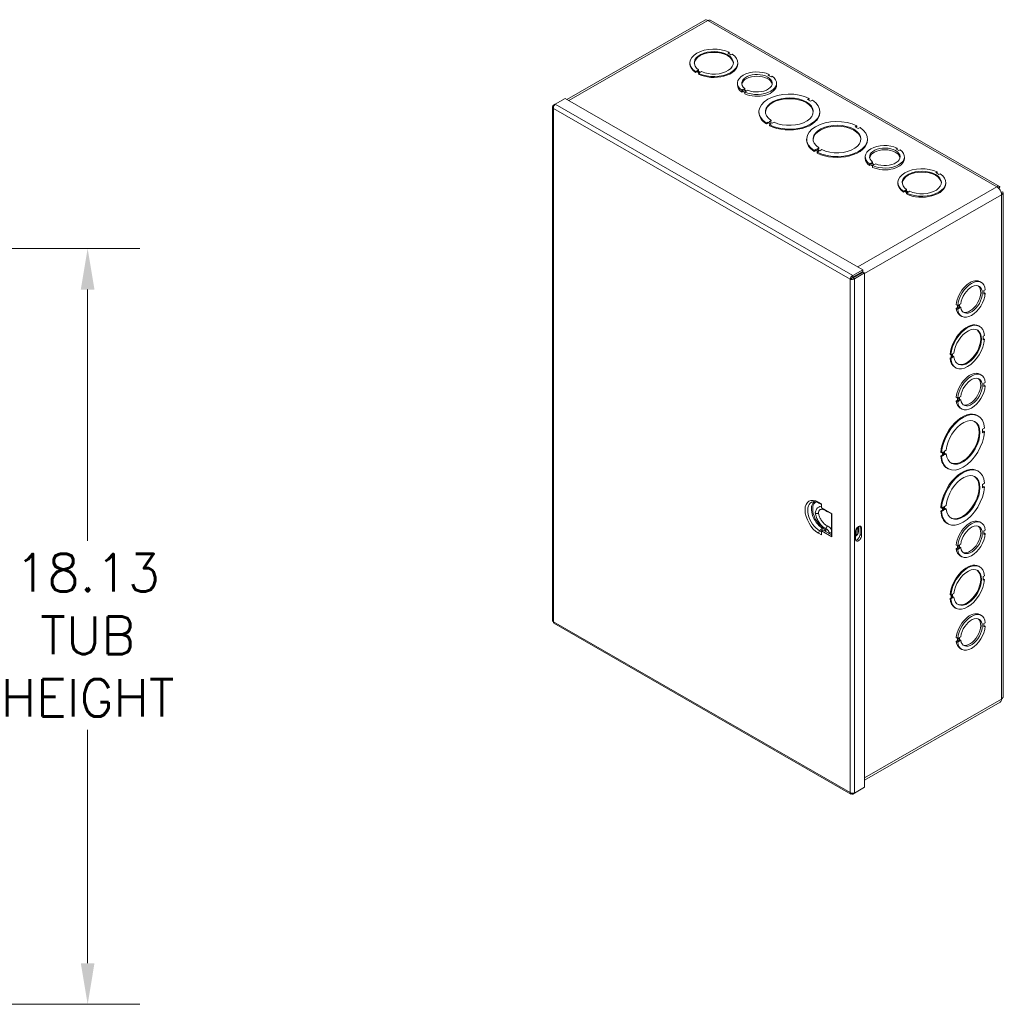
# Model space of a CAD drawing. Header units: inches. Extents: x 1 to 150, y 4 to 91.
# Tile 9 of 12: x 125 to 146, y 46 to 67. Entities that reach past the tile are written whole.
import ezdxf

# ---------------------------------------------------------------- set-up
doc = ezdxf.new("R2010")
doc.units = ezdxf.units.IN
doc.header["$LTSCALE"] = 9
doc.header["$MEASUREMENT"] = 0
for name, color, linetype, lineweight in [('Dimension (ANSI)', 7, 'Continuous', 5), ('Visible (ANSI)', 7, 'Continuous', 5), ('Visible Narrow (ANSI)', 7, 'Continuous', 5)]:
    doc.layers.add(name, color=color, linetype=linetype, lineweight=lineweight)
doc.styles.add('ROMANS', font='romans.shx')
doc.dimstyles.new('Default (ANSI)', dxfattribs={"dimscale": 9, "dimtxt": 0.09, "dimasz": 0.098425, "dimexe": 0.125, "dimexo": 0.0625, "dimgap": 0.031496, "dimtad": 0, "dimtih": 1, "dimtoh": 1, "dimrnd": 1e-08, "dimzin": 0, "dimdsep": 46, "dimtxsty": 'ROMANS', "dimcen": 0.09, "dimdle": 0.393701, "dimclrd": 256, "dimclre": 256, "dimclrt": 256, "dimadec": 0, "dimazin": 0, "dimtfac": 1.111111, "dimtofl": 0, "dimtmove": 0, "dimatfit": 3, "dimfxl": 1, "dimtolj": 1, "dimtzin": 0, "dimlwd": -1, "dimlwe": -1, "dimarcsym": 0})

# ---------------------------------------------------------------- blocks, each defined once
blk = doc.blocks.new('*D35')
at = {"layer": 'Defpoints', "color": 0, "transparency": 16777216}
for p in [(116.437, 62.34), (116.437, 46.027), (126.359, 46.027)]:
    blk.add_point(p, dxfattribs=at)
at = {"layer": 'Dimension (ANSI)', "transparency": 16777216}
for p, q in [((117, 62.34), (127.484, 62.34)), ((126.359, 61.454), (126.359, 56.03)), ((126.359, 46.913), (126.359, 51.953)), ((117, 46.027), (127.484, 46.027))]:
    blk.add_line(p, q, dxfattribs=at)
for points in [[(126.211, 61.454), (126.506, 61.454), (126.359, 62.34)], [(126.211, 46.913), (126.506, 46.913), (126.359, 46.027)]]:
    blk.add_solid(points, dxfattribs=at)
at = {"layer": 'Dimension (ANSI)', "transparency": 16777216, "insert": (126.359, 53.992), "char_height": 0.81, "attachment_point": 5, "style": 'ROMANS'}
blk.add_mtext('\\A1;18.13\\PTUB\\PHEIGHT', dxfattribs=at)

msp = doc.modelspace()

# ---------------------------------------------------------------- linework, layer by layer
at = {"layer": 'Visible (ANSI)'}
for p, q in [((139.6702, 67.2672), (136.6978, 65.5555)), ((146.027, 63.6793), (139.802, 67.264)), ((140.1968, 66.5753), (140.1703, 66.5601)), ((140.1703, 66.5601), (140.2366, 66.5219)), ((140.1968, 66.5563), (140.1868, 66.5506)), ((140.1968, 66.5753), (140.1968, 66.5563)), ((140.2366, 66.5219), (140.2631, 66.5372)), ((139.3512, 66.3281), (139.3512, 66.3471)), ((140.3825, 66.3281), (140.3825, 66.3471)), ((139.4971, 66.1724), (139.4706, 66.1571)), ((139.4706, 66.1571), (139.4706, 66.1381)), ((139.4971, 66.1534), (139.4706, 66.1381)), ((139.5634, 66.1342), (139.4971, 66.1724)), ((139.4971, 66.1724), (139.4971, 66.1534)), ((139.5469, 66.1247), (139.4971, 66.1534)), ((139.5107, 66.1802), (139.5373, 66.1955)), ((139.577, 66.142), (139.5107, 66.1802)), ((139.5373, 66.1765), (139.5272, 66.1707)), ((139.5369, 66.1189), (139.5634, 66.1342)), ((139.5369, 66.0999), (139.5369, 66.1189)), ((139.5373, 66.1955), (139.5373, 66.1765)), ((139.6036, 66.1573), (139.577, 66.142)), ((141.0609, 66.0963), (141.0344, 66.0811)), ((141.0609, 66.0658), (141.0609, 66.0963)), ((140.3757, 65.8685), (140.3757, 65.9065)), ((141.0344, 66.0811), (141.1007, 66.0429)), ((141.1007, 66.0429), (141.1272, 66.0582)), ((141.2195, 65.8685), (141.2195, 65.9065)), ((140.4945, 65.7702), (140.4679, 65.7549)), ((140.4679, 65.7169), (140.4679, 65.7549)), ((140.4945, 65.7322), (140.4679, 65.7169)), ((140.5609, 65.7319), (140.4945, 65.7702)), ((140.4945, 65.7322), (140.4945, 65.7702)), ((140.5343, 65.7092), (140.4945, 65.7322)), ((140.5082, 65.7781), (140.5348, 65.7934)), ((140.5747, 65.7399), (140.5082, 65.7781)), ((140.5343, 65.7167), (140.5609, 65.7319)), ((140.5343, 65.6787), (140.5343, 65.7167)), ((140.5348, 65.7629), (140.5348, 65.7934)), ((140.6012, 65.7552), (140.5747, 65.7399)), ((136.4451, 65.4514), (136.4072, 65.4296)), ((136.4459, 65.4521), (136.6617, 65.5763)), ((136.6617, 65.5763), (143.0807, 61.8798)), ((141.926, 65.5799), (141.8867, 65.5573)), ((141.8867, 65.5573), (141.953, 65.5191)), ((141.926, 65.5609), (141.9032, 65.5478)), ((141.926, 65.5799), (141.926, 65.5609)), ((141.953, 65.5191), (141.9923, 65.5417)), ((136.3867, 65.3949), (136.3867, 54.3067)), ((136.421, 65.4216), (136.4072, 65.4296)), ((140.84, 65.2753), (140.84, 65.2943)), ((142.1525, 65.2753), (142.1525, 65.2943)), ((141.0396, 65.0694), (141.0003, 65.0468)), ((141.0396, 65.0504), (141.0003, 65.0278)), ((141.0003, 65.0468), (141.0003, 65.0278)), ((141.1059, 65.0312), (141.0396, 65.0694)), ((141.0396, 65.0694), (141.0396, 65.0504)), ((141.0893, 65.0217), (141.0396, 65.0504)), ((141.0608, 65.0817), (141.1001, 65.1043)), ((141.1271, 65.0435), (141.0608, 65.0817)), ((141.0666, 65.0086), (141.1059, 65.0312)), ((141.1001, 65.0853), (141.0773, 65.0722)), ((141.1001, 65.1043), (141.1001, 65.0853)), ((141.1664, 65.0661), (141.1271, 65.0435)), ((141.0666, 64.9896), (141.0666, 65.0086)), ((142.9548, 64.9875), (142.9156, 64.9649)), ((142.9156, 64.9649), (142.9819, 64.9267)), ((142.9548, 64.9684), (142.9321, 64.9553)), ((142.9548, 64.9875), (142.9548, 64.9684)), ((142.9819, 64.9267), (143.0211, 64.9493)), ((141.8689, 64.6828), (141.8689, 64.7018)), ((143.1814, 64.6828), (143.1814, 64.7018)), ((142.0684, 64.4769), (142.0292, 64.4543)), ((142.0684, 64.4579), (142.0292, 64.4353)), ((142.0292, 64.4543), (142.0292, 64.4353)), ((142.0684, 64.4769), (142.0684, 64.4579)), ((142.1347, 64.4388), (142.0684, 64.4769)), ((142.1182, 64.4293), (142.0684, 64.4579)), ((142.0897, 64.4892), (142.1289, 64.5118)), ((142.156, 64.451), (142.0897, 64.4892)), ((142.0954, 64.4162), (142.1347, 64.4388)), ((142.0954, 64.3972), (142.0954, 64.4162)), ((142.1289, 64.4928), (142.1062, 64.4797)), ((142.1289, 64.5118), (142.1289, 64.4928)), ((142.1952, 64.4736), (142.156, 64.451)), ((143.8186, 64.5083), (143.7921, 64.493)), ((143.7921, 64.493), (143.8584, 64.4548)), ((143.8186, 64.4777), (143.8186, 64.5083)), ((143.8584, 64.4548), (143.8849, 64.4701)), ((143.1334, 64.2804), (143.1334, 64.3185)), ((143.2522, 64.1821), (143.2257, 64.1669)), ((143.3186, 64.1439), (143.2522, 64.1821)), ((143.2522, 64.1441), (143.2522, 64.1821)), ((143.266, 64.1901), (143.2925, 64.2053)), ((143.3324, 64.1518), (143.266, 64.1901)), ((143.2925, 64.1748), (143.2925, 64.2053)), ((143.9772, 64.2804), (143.9772, 64.3185)), ((143.2257, 64.1288), (143.2257, 64.1669)), ((143.2522, 64.1441), (143.2257, 64.1288)), ((143.2921, 64.1211), (143.2522, 64.1441)), ((143.2921, 64.1286), (143.3186, 64.1439)), ((143.2921, 64.0906), (143.2921, 64.1286)), ((143.3589, 64.1671), (143.3324, 64.1518)), ((144.6834, 63.9917), (144.6569, 63.9764)), ((144.6569, 63.9764), (144.7231, 63.9382)), ((144.6834, 63.9727), (144.6734, 63.9669)), ((144.6834, 63.9917), (144.6834, 63.9727)), ((143.8378, 63.7445), (143.8378, 63.7635)), ((144.7231, 63.9382), (144.7497, 63.9535)), ((144.8691, 63.7445), (144.8691, 63.7635)), ((143.9837, 63.5887), (143.9572, 63.5735)), ((143.9572, 63.5735), (143.9572, 63.5545)), ((143.9837, 63.5697), (143.9572, 63.5545)), ((143.9837, 63.5887), (143.9837, 63.5697)), ((144.05, 63.5506), (143.9837, 63.5887)), ((144.0335, 63.5411), (143.9837, 63.5697)), ((143.9973, 63.5966), (144.0239, 63.6118)), ((144.0636, 63.5584), (143.9973, 63.5966)), ((144.0239, 63.5928), (144.0138, 63.5871)), ((144.0235, 63.5353), (144.05, 63.5506)), ((144.0239, 63.6118), (144.0239, 63.5928)), ((144.0901, 63.5737), (144.0636, 63.5584)), ((146.014, 63.6368), (146.0389, 63.668)), ((146.1017, 63.5591), (146.0622, 63.5532)), ((146.1055, 52.6671), (146.1055, 63.5434)), ((144.0235, 63.5163), (144.0235, 63.5353)), ((143.0807, 61.8798), (142.865, 61.7556)), ((142.865, 61.7176), (143.0807, 61.8418)), ((143.0807, 61.8418), (143.0807, 61.8798)), ((142.8377, 61.695), (142.8048, 61.6761)), ((142.865, 61.7176), (142.865, 61.7556)), ((142.8709, 61.7074), (143.0866, 61.8316)), ((142.8709, 61.7074), (142.9038, 61.6885)), ((142.9038, 61.6885), (143.1195, 61.8127)), ((143.0866, 61.8316), (143.1195, 61.8127)), ((143.1195, 61.8127), (143.1195, 50.7121)), ((145.6021, 61.625), (145.635, 61.606)), ((145.7209, 61.4495), (145.6944, 61.4342)), ((145.6944, 61.4342), (145.6944, 61.3576)), ((145.6944, 61.3881), (145.7209, 61.3728)), ((145.6944, 61.3576), (145.7209, 61.3728)), ((145.0951, 61.127), (145.128, 61.1081)), ((145.0951, 61.0502), (145.1216, 61.0655)), ((145.0951, 61.0502), (145.128, 61.0313)), ((145.1216, 61.0655), (145.1216, 61.1117)), ((145.1216, 61.0655), (145.1545, 61.0466)), ((145.1545, 61.1233), (145.128, 61.1081)), ((145.128, 61.0313), (145.1545, 61.0466)), ((145.1545, 61.0466), (145.1545, 61.1233)), ((145.1683, 61.1313), (145.1948, 61.1466)), ((145.1683, 61.0545), (145.1683, 61.1313)), ((145.1683, 61.0851), (145.1948, 61.0698)), ((145.1948, 61.0698), (145.1683, 61.0545)), ((145.181, 60.8938), (145.2139, 60.8748)), ((145.5826, 60.6686), (145.599, 60.6591)), ((145.7048, 60.4597), (145.6783, 60.4444)), ((145.6783, 60.4444), (145.6783, 60.3678)), ((145.6783, 60.3867), (145.6884, 60.3925)), ((145.6783, 60.3678), (145.7048, 60.3831)), ((145.7048, 60.3831), (145.6884, 60.3925)), ((144.9786, 60.0415), (144.9622, 60.0509)), ((144.9622, 59.9743), (144.9887, 59.9896)), ((144.9622, 59.9743), (144.9786, 59.9648)), ((145.0051, 60.0567), (144.9786, 60.0415)), ((144.9786, 59.9648), (145.0051, 59.9801)), ((144.9887, 59.9896), (144.9887, 60.0473)), ((145.0051, 59.9801), (144.9887, 59.9896)), ((145.0051, 59.9801), (145.0051, 60.0567)), ((145.0187, 60.0646), (145.0453, 60.0798)), ((145.0187, 59.9879), (145.0187, 60.0646)), ((145.0187, 60.0069), (145.0288, 60.0127)), ((145.0453, 60.0032), (145.0187, 59.9879)), ((145.0453, 60.0032), (145.0288, 60.0127)), ((145.068, 59.7749), (145.0844, 59.7654)), ((145.6021, 59.626), (145.635, 59.6071)), ((145.7209, 59.4506), (145.6944, 59.4353)), ((145.6944, 59.4353), (145.6944, 59.3587)), ((145.6944, 59.3892), (145.7209, 59.3739)), ((145.6944, 59.3587), (145.7209, 59.3739)), ((145.0951, 59.1281), (145.128, 59.1092)), ((145.1216, 59.0666), (145.1216, 59.1128)), ((145.1545, 59.1244), (145.128, 59.1092)), ((145.1545, 59.0477), (145.1545, 59.1244)), ((145.1683, 59.1324), (145.1948, 59.1477)), ((145.1683, 59.0556), (145.1683, 59.1324)), ((145.1683, 59.0862), (145.1948, 59.0709)), ((145.0951, 59.0513), (145.1216, 59.0666)), ((145.0951, 59.0513), (145.128, 59.0324)), ((145.1216, 59.0666), (145.1545, 59.0477)), ((145.128, 59.0324), (145.1545, 59.0477)), ((145.1948, 59.0709), (145.1683, 59.0556)), ((145.181, 58.8949), (145.2139, 58.8759)), ((145.5533, 58.7343), (145.5698, 58.7248)), ((145.7051, 58.461), (145.6659, 58.4384)), ((145.6659, 58.4384), (145.6659, 58.3617)), ((145.6659, 58.3807), (145.6887, 58.3938)), ((145.6659, 58.3617), (145.7051, 58.3843)), ((145.7051, 58.3843), (145.6887, 58.3938)), ((144.7794, 57.9279), (144.763, 57.9373)), ((144.763, 57.8607), (144.8022, 57.8833)), ((144.763, 57.8607), (144.7794, 57.8512)), ((144.8187, 57.9505), (144.7794, 57.9279)), ((144.7794, 57.8512), (144.8187, 57.8738)), ((144.8022, 57.8833), (144.8022, 57.941)), ((144.8187, 57.8738), (144.8022, 57.8833)), ((144.8187, 57.8738), (144.8187, 57.9505)), ((144.8399, 57.9627), (144.8792, 57.9853)), ((144.8399, 57.8861), (144.8399, 57.9627)), ((144.8399, 57.905), (144.8627, 57.9181)), ((144.8792, 57.9087), (144.8399, 57.8861)), ((144.8792, 57.9087), (144.8627, 57.9181)), ((144.8983, 57.5969), (144.9148, 57.5874)), ((145.5533, 57.5447), (145.5698, 57.5353)), ((145.7051, 57.2715), (145.6659, 57.2489)), ((145.6659, 57.2489), (145.6659, 57.1722)), ((145.6659, 57.1912), (145.6887, 57.2043)), ((145.6659, 57.1722), (145.7051, 57.1948)), ((145.7051, 57.1948), (145.6887, 57.2043)), ((142.1348, 56.8441), (142.1861, 56.8146)), ((142.1861, 56.8305), (142.1861, 56.7436)), ((142.4157, 56.6114), (142.1861, 56.7436)), ((144.7794, 56.7383), (144.763, 56.7478)), ((144.8187, 56.7609), (144.7794, 56.7383)), ((144.8022, 56.6938), (144.8022, 56.7515)), ((144.8187, 56.6843), (144.8187, 56.7609)), ((144.8399, 56.7732), (144.8792, 56.7958)), ((144.8399, 56.6965), (144.8399, 56.7732)), ((142.402, 56.6193), (142.402, 56.1323)), ((144.763, 56.6712), (144.8022, 56.6938)), ((144.763, 56.6712), (144.7794, 56.6617)), ((144.7794, 56.6617), (144.8187, 56.6843)), ((144.8187, 56.6843), (144.8022, 56.6938)), ((144.8399, 56.7155), (144.8627, 56.7286)), ((144.8792, 56.7191), (144.8399, 56.6965)), ((144.8792, 56.7191), (144.8627, 56.7286)), ((143.0203, 56.1665), (143.0203, 56.3198)), ((144.8983, 56.4073), (144.9148, 56.3979)), ((145.6021, 56.4376), (145.635, 56.4187)), ((142.1861, 56.2454), (142.219, 56.2643)), ((142.1861, 56.1585), (142.1861, 56.2454)), ((142.4157, 56.1132), (142.1861, 56.2454)), ((142.219, 56.2643), (142.402, 56.159)), ((142.2513, 56.2457), (142.2732, 56.2651)), ((142.2855, 56.226), (142.2855, 56.2907)), ((142.3574, 56.1846), (142.3515, 56.2133)), ((142.9206, 56.0712), (142.9206, 56.2245)), ((142.9811, 56.2087), (142.9811, 56.2854)), ((143.0532, 56.3009), (143.0532, 56.1476)), ((145.7209, 56.2622), (145.6944, 56.2469)), ((145.6944, 56.2469), (145.6944, 56.1702)), ((145.6944, 56.2008), (145.7209, 56.1855)), ((145.6944, 56.1702), (145.7209, 56.1855)), ((145.0951, 55.9397), (145.128, 55.9207)), ((145.1216, 55.8782), (145.1216, 55.9244)), ((145.1545, 55.936), (145.128, 55.9207)), ((145.1545, 55.8592), (145.1545, 55.936)), ((145.1683, 55.944), (145.1948, 55.9592)), ((145.1683, 55.8672), (145.1683, 55.944)), ((145.1683, 55.8977), (145.1948, 55.8824)), ((145.0951, 55.8629), (145.1216, 55.8782)), ((145.0951, 55.8629), (145.128, 55.844)), ((145.1216, 55.8782), (145.1545, 55.8592)), ((145.128, 55.844), (145.1545, 55.8592)), ((145.1948, 55.8824), (145.1683, 55.8672)), ((145.181, 55.7064), (145.2139, 55.6875)), ((145.5826, 55.4812), (145.599, 55.4718)), ((145.7048, 55.2724), (145.6783, 55.2571)), ((145.6783, 55.2571), (145.6783, 55.1805)), ((145.6783, 55.1994), (145.6884, 55.2052)), ((145.6783, 55.1805), (145.7048, 55.1957)), ((145.7048, 55.1957), (145.6884, 55.2052)), ((144.9786, 54.8541), (144.9622, 54.8636)), ((145.0051, 54.8694), (144.9786, 54.8541)), ((144.9887, 54.8022), (144.9887, 54.8599)), ((145.0051, 54.7928), (145.0051, 54.8694)), ((145.0187, 54.8772), (145.0453, 54.8925)), ((145.0187, 54.8006), (145.0187, 54.8772)), ((144.9622, 54.787), (144.9887, 54.8022)), ((144.9622, 54.787), (144.9786, 54.7775)), ((144.9786, 54.7775), (145.0051, 54.7928)), ((145.0051, 54.7928), (144.9887, 54.8022)), ((145.0187, 54.8195), (145.0288, 54.8253)), ((145.0453, 54.8159), (145.0187, 54.8006)), ((145.0453, 54.8159), (145.0288, 54.8253)), ((145.068, 54.5876), (145.0844, 54.5781)), ((145.6021, 54.4387), (145.635, 54.4198)), ((136.4164, 54.2554), (142.8248, 50.565)), ((145.7209, 54.2633), (145.6944, 54.248)), ((145.6944, 54.248), (145.6944, 54.1713)), ((145.6944, 54.2019), (145.7209, 54.1866)), ((145.6944, 54.1713), (145.7209, 54.1866)), ((145.0951, 53.9408), (145.128, 53.9218)), ((145.0951, 53.864), (145.1216, 53.8793)), ((145.0951, 53.864), (145.128, 53.8451)), ((145.1216, 53.8793), (145.1216, 53.9255)), ((145.1216, 53.8793), (145.1545, 53.8603)), ((145.1545, 53.9371), (145.128, 53.9218)), ((145.128, 53.8451), (145.1545, 53.8603)), ((145.1545, 53.8603), (145.1545, 53.9371)), ((145.1683, 53.9451), (145.1948, 53.9603)), ((145.1683, 53.8683), (145.1683, 53.9451)), ((145.1683, 53.8988), (145.1948, 53.8835)), ((145.1948, 53.8835), (145.1683, 53.8683)), ((145.181, 53.7075), (145.2139, 53.6886)), ((146.0421, 52.5511), (143.1195, 50.8681)), ((142.865, 50.5654), (143.0807, 50.6896)), ((142.865, 50.5815), (142.865, 50.5654)), ((143.1195, 50.7121), (142.9038, 50.5879)), ((143.0807, 50.6898), (143.0807, 50.6896))]:
    msp.add_line(p, q, dxfattribs=at)
for centre, major_axis, ratio, start_param, end_param in [((139.7402, 67.1456), (-0.07, 0.1215), 0.5780931, 5.4997209, 6.2831853), ((139.8669, 66.3471), (-0.5156, 0), 0.5758617, 4.0180788, 6.9776019), ((139.8669, 66.3471), (-0.4219, 0), 0.5758617, 0.8967924, 6.9572957), ((139.8669, 66.3281), (0.4219, 0), 0.5758617, 0.0391304, 3.1024622), ((139.8669, 66.3471), (0.5156, 0), 0.5758617, 4.0180788, 6.9776019), ((139.8669, 66.3281), (-0.5156, 0), 0.5758617, 0, 0.6944166), ((139.8669, 66.3281), (0.5156, 0), 0.5758617, 4.0180788, 6.2831853), ((140.7976, 65.9065), (-0.4219, 0), 0.5758617, 4.0383904, 6.9571039), ((140.7976, 65.9065), (-0.3281, 0), 0.5758617, 0.9290759, 6.925057), ((140.7976, 65.8685), (0.3281, 0), 0.5758617, 0.1007659, 3.0408268), ((140.7976, 65.9065), (0.4219, 0), 0.5758617, 4.0385875, 6.957301), ((140.7976, 65.8685), (-0.4219, 0), 0.5758617, 0, 0.6739186), ((140.7976, 65.8685), (0.4219, 0), 0.5758617, 4.0385875, 6.2831853), ((141.4963, 65.2943), (-0.6562, 0), 0.5758617, 3.9985295, 6.9971433), ((141.4963, 65.2943), (-0.5156, 0), 0.5758617, 0.8764822, 6.977598), ((141.4963, 65.2753), (0.5156, 0), 0.5758617, 0.0320131, 3.1095796), ((141.4963, 65.2943), (0.6562, 0), 0.5758617, 3.9985295, 6.9971433), ((141.4963, 65.2753), (-0.6562, 0), 0.5758617, 0, 0.713958), ((141.4963, 65.2753), (0.6562, 0), 0.5758617, 3.9985295, 6.2831853), ((142.5251, 64.7018), (-0.6562, 0), 0.5758617, 3.9985295, 6.9971433), ((142.5251, 64.7018), (-0.5156, 0), 0.5758617, 0.8764822, 6.977598), ((142.5251, 64.6828), (0.5156, 0), 0.5758617, 0.0320131, 3.1095796), ((142.5251, 64.7018), (0.6562, 0), 0.5758617, 3.9985295, 6.9971433), ((142.5251, 64.6828), (-0.6562, 0), 0.5758617, 0, 0.713958), ((142.5251, 64.6828), (0.6562, 0), 0.5758617, 3.9985295, 6.2831853), ((143.5553, 64.3185), (-0.4219, 0), 0.5758617, 4.0383904, 6.9571039), ((143.5553, 64.3185), (-0.3281, 0), 0.5758617, 0.9290759, 6.925057), ((143.5553, 64.2804), (0.3281, 0), 0.5758617, 0.1007659, 3.0408268), ((143.5553, 64.3185), (0.4219, 0), 0.5758617, 4.0385875, 6.957301), ((143.5553, 64.2804), (-0.4219, 0), 0.5758617, 0, 0.6739186), ((143.5553, 64.2804), (0.4219, 0), 0.5758617, 4.0385875, 6.2831853), ((144.3534, 63.7635), (-0.5156, 0), 0.5758617, 4.0180788, 6.9776019), ((144.3534, 63.7635), (-0.4219, 0), 0.5758617, 0.8967924, 6.9572957), ((144.3534, 63.7445), (0.4219, 0), 0.5758617, 0.0391304, 3.1024622), ((144.3534, 63.7635), (0.5156, 0), 0.5758617, 4.0180788, 6.9776019), ((144.3534, 63.7445), (-0.5156, 0), 0.5758617, 0, 0.6944166), ((144.3534, 63.7445), (0.5156, 0), 0.5758617, 4.0180788, 6.2831853), ((145.9721, 63.5569), (-0.07, 0.1215), 0.5780931, 3.9289245, 5.4997209), ((142.7899, 61.7244), (-0.0468, 0.0812), 0.5780931, 4.0741902, 4.2471482), ((142.7899, 61.7244), (0.07, -0.1215), 0.5780931, 1.1670747, 1.2563526), ((145.3916, 61.2594), (0.2105, 0.3656), 0.5780931, 0, 2.2427812), ((145.4244, 61.2404), (0.2105, 0.3656), 0.5780931, 5.607253, 8.5259665), ((145.4244, 61.2404), (0.1637, 0.2843), 0.5780931, 2.4979385, 8.4939197), ((145.3916, 61.2594), (-0.1637, -0.2843), 0.5780931, 0.1001814, 3.0414112), ((145.4244, 61.2404), (-0.2105, -0.3656), 0.5780931, 5.6074502, 8.5261637), ((145.3916, 61.2594), (-0.2105, -0.3656), 0.5780931, 5.6074502, 6.2831853), ((145.3253, 60.2217), (0.2573, 0.4468), 0.5780931, 0, 2.2632792), ((145.3417, 60.2123), (0.2573, 0.4468), 0.5780931, 5.5869414, 8.5464645), ((145.3417, 60.2123), (0.2105, 0.3656), 0.5780931, 2.465655, 8.5261583), ((145.3253, 60.2217), (-0.2105, -0.3656), 0.5780931, 0.0389041, 3.1026885), ((145.3417, 60.2123), (-0.2573, -0.4468), 0.5780931, 5.5869414, 8.5464645), ((145.3253, 60.2217), (-0.2573, -0.4468), 0.5780931, 5.5869414, 6.2831853), ((145.3916, 59.2605), (0.2105, 0.3656), 0.5780931, 0, 2.2427812), ((145.4244, 59.2415), (0.2105, 0.3656), 0.5780931, 5.607253, 8.5259665), ((145.4244, 59.2415), (0.1637, 0.2843), 0.5780931, 2.4979385, 8.4939197), ((145.3916, 59.2605), (-0.1637, -0.2843), 0.5780931, 0.1001814, 3.0414112), ((145.4244, 59.2415), (-0.2105, -0.3656), 0.5780931, 5.6074502, 8.5261637), ((145.3916, 59.2605), (-0.2105, -0.3656), 0.5780931, 5.6074502, 6.2831853), ((145.2258, 58.1656), (0.3275, 0.5687), 0.5780931, 0, 2.2828206), ((145.2423, 58.1561), (0.3275, 0.5687), 0.5780931, 5.5673922, 8.5660059), ((145.2423, 58.1561), (0.2573, 0.4468), 0.5780931, 2.4453448, 8.5464606), ((145.2258, 58.1656), (-0.2573, -0.4468), 0.5780931, 0.031828, 3.1097647), ((145.2423, 58.1561), (-0.3275, -0.5687), 0.5780931, 5.5673922, 8.5660059), ((145.2258, 58.1656), (-0.3275, -0.5687), 0.5780931, 5.5673922, 6.2831853), ((145.2258, 56.976), (0.3275, 0.5687), 0.5780931, 0, 2.2828206), ((145.2423, 56.9666), (0.3275, 0.5687), 0.5780931, 5.5673922, 8.5660059), ((145.2423, 56.9666), (0.2573, 0.4468), 0.5780931, 2.4453448, 8.5464606), ((145.2258, 56.976), (-0.2573, -0.4468), 0.5780931, 0.031828, 3.1097647), ((145.2423, 56.9666), (-0.3275, -0.5687), 0.5780931, 5.5673922, 8.5660059), ((145.2258, 56.976), (-0.3275, -0.5687), 0.5780931, 5.5673922, 6.2831853), ((142.3121, 56.3155), (0.0174, 0.0289), 0.5659705, 0.0629812, 2.3645033), ((142.9869, 56.2627), (0.0468, 0.0812), 0.5780931, 5.4958534, 8.6374461), ((142.954, 56.2816), (0.0468, 0.0812), 0.5780931, 5.4958534, 5.9255622), ((145.3916, 56.072), (0.2105, 0.3656), 0.5780931, 0, 2.2427812), ((145.4244, 56.0531), (0.2105, 0.3656), 0.5780931, 5.607253, 8.5259665), ((145.4244, 56.0531), (0.1637, 0.2843), 0.5780931, 2.4979385, 8.4939197), ((145.3916, 56.072), (-0.1637, -0.2843), 0.5780931, 0.1001814, 3.0414112), ((142.2689, 56.2811), (0.0117, 0.0203), 0.5780931, 4.1868565, 5.4958534), ((142.3121, 56.3155), (-0.0174, -0.0289), 0.5659705, 5.5060959, 6.4005141), ((142.385, 56.2174), (-0.0336, -0.003), 0.5111239, 0.0740032, 0.7376989), ((142.385, 56.2174), (0.0336, 0.003), 0.5111239, 3.8792916, 5.195982), ((142.4488, 56.1323), (-0.0469, 0), 0.5758617, 0, 0.7853982), ((142.9869, 56.1094), (-0.0468, -0.0812), 0.5780931, 5.4958534, 8.6374461), ((142.954, 56.1283), (-0.0468, -0.0812), 0.5780931, 0.3576231, 2.3542608), ((145.4244, 56.0531), (-0.2105, -0.3656), 0.5780931, 5.6074502, 8.5261637), ((145.3916, 56.072), (-0.2105, -0.3656), 0.5780931, 5.6074502, 6.2831853), ((145.3253, 55.0344), (0.2573, 0.4468), 0.5780931, 0, 2.2632792), ((145.3417, 55.0249), (0.2573, 0.4468), 0.5780931, 5.5869414, 8.5464645), ((145.3417, 55.0249), (0.2105, 0.3656), 0.5780931, 2.465655, 8.5261583), ((145.3253, 55.0344), (-0.2105, -0.3656), 0.5780931, 0.0389041, 3.1026885), ((145.3417, 55.0249), (-0.2573, -0.4468), 0.5780931, 5.5869414, 8.5464645), ((145.3253, 55.0344), (-0.2573, -0.4468), 0.5780931, 5.5869414, 6.2831853), ((145.3916, 54.0731), (0.2105, 0.3656), 0.5780931, 0, 2.2427812), ((145.4244, 54.0542), (0.2105, 0.3656), 0.5780931, 5.607253, 8.5259665), ((145.4244, 54.0542), (0.1637, 0.2843), 0.5780931, 2.4979385, 8.4939197), ((145.3916, 54.0731), (-0.1637, -0.2843), 0.5780931, 0.1001814, 3.0414112), ((145.4244, 54.0542), (-0.2105, -0.3656), 0.5780931, 5.6074502, 8.5261637), ((145.3916, 54.0731), (-0.2105, -0.3656), 0.5780931, 5.6074502, 6.2831853), ((145.9721, 52.6727), (0.07, -0.1215), 0.5780931, 0, 0.7873319)]:
    msp.add_ellipse(centre, major_axis=major_axis, ratio=ratio, start_param=start_param, end_param=end_param, dxfattribs=at)
for points in [[(139.7402, 67.2603), (139.7629, 67.272), (139.7854, 67.2732), (139.8019, 67.2639)], [(146.0389, 63.668), (146.0358, 63.6625), (146.0275, 63.6507), (146.0139, 63.6366)], [(142.9266, 56.1482), (142.926, 56.1483), (142.9257, 56.1483), (142.9257, 56.1483)], [(136.4072, 54.2844), (136.3943, 54.2898), (136.3871, 54.2983), (136.3869, 54.3067)]]:
    msp.add_open_spline(points, degree=3, dxfattribs=at)
for points, knots in [([(136.4072, 65.3602), (136.4046, 65.3832), (136.4136, 65.4123), (136.4278, 65.4327), (136.4334, 65.4406), (136.4397, 65.4473), (136.4459, 65.4521)], [0, 0, 0, 0, 1.128705, 1.128705, 1.128705, 1.5707963, 1.5707963, 1.5707963, 1.5707963]), ([(136.4072, 65.4296), (136.3886, 65.4159), (136.3819, 65.3959), (136.3908, 65.3787), (136.3943, 65.3719), (136.3999, 65.3656), (136.4072, 65.3602)], [0, 0, 0, 0, 1.128705, 1.128705, 1.128705, 1.5707963, 1.5707963, 1.5707963, 1.5707963]), ([(146.0389, 63.668), (146.033, 63.6764), (146.0248, 63.682), (146.0147, 63.6835), (146.0023, 63.6854), (145.9872, 63.6812), (145.9721, 63.6716)], [0.5293225, 0.5293225, 0.5293225, 0.5293225, 0.9928546, 0.9928546, 0.9928546, 1.5707963, 1.5707963, 1.5707963, 1.5707963]), ([(146.0637, 63.5534), (146.0663, 63.554), (146.0688, 63.5546), (146.0712, 63.5551), (146.0858, 63.5583), (146.0965, 63.5591), (146.1017, 63.5591)], [0.9056077, 0.9056077, 0.9056077, 0.9056077, 0.99223842, 0.99223842, 0.99223842, 1.52301509, 1.52301509, 1.52301509, 1.52301509]), ([(146.0713, 63.4998), (146.0987, 63.5139), (146.111, 63.5361), (146.103, 63.5562), (146.1026, 63.5572), (146.1022, 63.5582), (146.1017, 63.5591)], [0, 0, 0, 0, 0.9928546, 0.9928546, 0.9928546, 1.0414739, 1.0414739, 1.0414739, 1.0414739]), ([(142.865, 61.7556), (142.8438, 61.7463), (142.8231, 61.7241), (142.8126, 61.7016), (142.8085, 61.6927), (142.8058, 61.6839), (142.8048, 61.6761)], [0, 0, 0, 0, 1.128705, 1.128705, 1.128705, 1.5707963, 1.5707963, 1.5707963, 1.5707963]), ([(142.8048, 61.6761), (142.8234, 61.6683), (142.8531, 61.6675), (142.8778, 61.6755), (142.8875, 61.6787), (142.8965, 61.6831), (142.9038, 61.6885)], [0, 0, 0, 0, 1.128705, 1.128705, 1.128705, 1.5707963, 1.5707963, 1.5707963, 1.5707963]), ([(142.8377, 61.695), (142.8411, 61.7026), (142.8514, 61.7134), (142.863, 61.717), (142.8636, 61.7172), (142.8643, 61.7174), (142.865, 61.7176)], [0, 0, 0, 0, 1.4834748, 1.4834748, 1.4834748, 1.5707963, 1.5707963, 1.5707963, 1.5707963]), ([(142.8377, 61.695), (142.8459, 61.6942), (142.8605, 61.6977), (142.8694, 61.7059), (142.8699, 61.7064), (142.8704, 61.7069), (142.8709, 61.7074)], [0, 0, 0, 0, 1.4834748, 1.4834748, 1.4834748, 1.5707963, 1.5707963, 1.5707963, 1.5707963]), ([(142.0053, 56.8749), (142.0119, 56.8763), (142.0189, 56.877), (142.0339, 56.8773), (142.0419, 56.8768), (142.0587, 56.8743), (142.0675, 56.8724), (142.0858, 56.8669), (142.0953, 56.8635), (142.1148, 56.8549), (142.1248, 56.8499), (142.1348, 56.8441)], [4.11991832, 4.11991832, 4.11991832, 4.11991832, 4.23841245, 4.23841245, 4.35690659, 4.35690659, 4.47540072, 4.47540072, 4.59389485, 4.59389485, 4.71238898, 4.71238898, 4.71238898, 4.71238898]), ([(142.0553, 56.6378), (142.059, 56.6654), (142.0673, 56.691), (142.0923, 56.7323), (142.1089, 56.7491), (142.1457, 56.7703), (142.1656, 56.7761), (142.1861, 56.7776)], [0, 0, 0, 0, 0.35257898, 0.35257898, 0.6816592, 0.6816592, 0.9737268, 0.9737268, 0.9737268, 0.9737268]), ([(142.0553, 56.6378), (142.0552, 56.6371), (142.0552, 56.6363), (142.0554, 56.633), (142.0564, 56.6306), (142.0599, 56.6261), (142.0622, 56.6242), (142.0651, 56.6226)], [-1.269427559, -1.269427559, -1.269427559, -1.269427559, -1.256129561, -1.256129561, -1.211478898, -1.211478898, -1.170580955, -1.170580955, -1.170580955, -1.170580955]), ([(142.296, 56.2859), (142.2702, 56.2971), (142.2443, 56.3136), (142.1961, 56.354), (142.173, 56.3783), (142.1324, 56.4313), (142.1143, 56.4606), (142.0848, 56.5205), (142.0731, 56.5518), (142.0606, 56.6), (142.0573, 56.6178), (142.0553, 56.635)], [0, 0, 0, 0, 0.3528583, 0.3528583, 0.699522, 0.699522, 1.0413363, 1.0413363, 1.3799802, 1.3799802, 1.5776672, 1.5776672, 1.5776672, 1.5776672]), ([(142.0651, 56.6226), (142.0653, 56.6224), (142.0656, 56.6223), (142.0691, 56.6204), (142.0728, 56.6191), (142.0811, 56.6173), (142.0854, 56.6168), (142.0942, 56.617), (142.0985, 56.6175), (142.1066, 56.6196), (142.1102, 56.621), (142.1163, 56.6247), (142.1187, 56.6268), (142.1215, 56.6309), (142.1222, 56.6327), (142.1225, 56.6345)], [-1.17058096, -1.17058096, -1.17058096, -1.17058096, -1.16682823, -1.16682823, -1.12217757, -1.12217757, -1.07752691, -1.07752691, -1.03287624, -1.03287624, -0.98822558, -0.98822558, -0.94357492, -0.94357492, -0.9111739, -0.9111739, -0.9111739, -0.9111739]), ([(142.2944, 56.6715), (142.2766, 56.6848), (142.2584, 56.6951), (142.2253, 56.7081), (142.2099, 56.7111), (142.1836, 56.7112), (142.1725, 56.7084), (142.1513, 56.6969), (142.1412, 56.6864), (142.1286, 56.6606), (142.1248, 56.6484), (142.1225, 56.6345)], [0, 0, 0, 0, 0.2664724, 0.2664724, 0.5251147, 0.5251147, 0.7895122, 0.7895122, 1.1210967, 1.1210967, 1.3307489, 1.3307489, 1.3307489, 1.3307489]), ([(142.1228, 56.6362), (142.1259, 56.6143), (142.1317, 56.5908), (142.1483, 56.5438), (142.1593, 56.5197), (142.1852, 56.474), (142.2005, 56.4518), (142.2333, 56.4125), (142.2512, 56.3948), (142.2869, 56.3664), (142.3051, 56.3552), (142.3241, 56.3468), (142.326, 56.346), (142.3279, 56.3452)], [0.0066629, 0.0066629, 0.0066629, 0.0066629, 0.2669, 0.2669, 0.5318752, 0.5318752, 0.800912, 0.800912, 1.0700363, 1.0700363, 1.3355214, 1.3355214, 1.3653645, 1.3653645, 1.3653645, 1.3653645]), ([(142.2883, 56.6847), (142.2885, 56.6815), (142.2893, 56.6786), (142.2916, 56.6741), (142.293, 56.6724), (142.2947, 56.6712)], [-1.16367353, -1.16367353, -1.16367353, -1.16367353, -1.122177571, -1.122177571, -1.086156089, -1.086156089, -1.086156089, -1.086156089]), ([(142.3451, 56.652), (142.3403, 56.6524), (142.3356, 56.6531), (142.3212, 56.6567), (142.3115, 56.6609), (142.2997, 56.6679), (142.2972, 56.6695), (142.2947, 56.6712)], [0.41288957, 0.41288957, 0.41288957, 0.41288957, 0.47033039, 0.47033039, 0.59201176, 0.59201176, 0.62578346, 0.62578346, 0.62578346, 0.62578346]), ([(142.3284, 56.345), (142.3396, 56.3399), (142.3506, 56.3325), (142.3705, 56.3148), (142.3799, 56.3042), (142.3931, 56.2853), (142.3978, 56.2774), (142.402, 56.2693)], [0, 0, 0, 0, 0.14449724, 0.14449724, 0.28769862, 0.28769862, 0.38005564, 0.38005564, 0.38005564, 0.38005564]), ([(142.3516, 56.2132), (142.3503, 56.2187), (142.3483, 56.2247), (142.3434, 56.2364), (142.3404, 56.2423), (142.3335, 56.2536), (142.3295, 56.2591), (142.3212, 56.2687), (142.3167, 56.273), (142.3085, 56.2796), (142.3045, 56.2821), (142.2995, 56.2846), (142.298, 56.2852), (142.2968, 56.2856)], [0, 0, 0, 0, 0.06576184, 0.06576184, 0.1321032, 0.1321032, 0.20060163, 0.20060163, 0.26857903, 0.26857903, 0.33340006, 0.33340006, 0.36347521, 0.36347521, 0.36347521, 0.36347521]), ([(142.9266, 56.1482), (142.9306, 56.148), (142.9344, 56.1484), (142.9424, 56.1504), (142.9465, 56.1522), (142.9548, 56.1571), (142.9588, 56.1605), (142.9663, 56.1684), (142.9696, 56.173), (142.9751, 56.1827), (142.9773, 56.1879), (142.9802, 56.1982), (142.9811, 56.2034), (142.9811, 56.2087)], [4.2042792, 4.2042792, 4.2042792, 4.2042792, 4.4344161, 4.4344161, 4.7293049, 4.7293049, 5.1074388, 5.1074388, 5.5113294, 5.5113294, 5.911381, 5.911381, 6.2831853, 6.2831853, 6.2831853, 6.2831853]), ([(142.9741, 56.3089), (142.9741, 56.3089), (142.9741, 56.3089), (142.9742, 56.3088), (142.9743, 56.3086), (142.9745, 56.3082)], [0.38290751, 0.38290751, 0.38290751, 0.38290751, 0.40958174, 0.40958174, 0.51197718, 0.51197718, 0.51197718, 0.51197718]), ([(142.9811, 56.2854), (142.9811, 56.2868), (142.981, 56.2883), (142.9807, 56.2913), (142.9805, 56.2928), (142.9799, 56.2959), (142.9795, 56.2975), (142.9785, 56.3006), (142.9779, 56.3021), (142.9764, 56.3052), (142.9755, 56.3067), (142.9745, 56.3082)], [6.28318531, 6.28318531, 6.28318531, 6.28318531, 6.38558074, 6.38558074, 6.48797618, 6.48797618, 6.59037161, 6.59037161, 6.69276705, 6.69276705, 6.79516248, 6.79516248, 6.79516248, 6.79516248]), ([(136.4165, 54.2556), (136.4132, 54.2574), (136.4106, 54.2603), (136.4089, 54.2644), (136.4068, 54.2697), (136.4062, 54.2766), (136.4072, 54.2844)], [0.78346445, 0.78346445, 0.78346445, 0.78346445, 1.12870504, 1.12870504, 1.12870504, 1.57079633, 1.57079633, 1.57079633, 1.57079633]), ([(146.1054, 52.6671), (146.1055, 52.6621), (146.1047, 52.6571), (146.103, 52.6522), (146.0984, 52.6386), (146.0872, 52.6257), (146.0713, 52.6156)], [0.78539816, 0.78539816, 0.78539816, 0.78539816, 0.99285462, 0.99285462, 0.99285462, 1.57079633, 1.57079633, 1.57079633, 1.57079633]), ([(142.8048, 50.6003), (142.8074, 50.5773), (142.8215, 50.5614), (142.8408, 50.5605), (142.8484, 50.5601), (142.8567, 50.5618), (142.865, 50.5654)], [0, 0, 0, 0, 1.128705, 1.128705, 1.128705, 1.5707963, 1.5707963, 1.5707963, 1.5707963]), ([(142.9038, 50.5879), (142.8851, 50.5801), (142.8555, 50.5793), (142.8308, 50.5873), (142.8211, 50.5905), (142.8121, 50.5949), (142.8048, 50.6003)], [0, 0, 0, 0, 1.128705, 1.128705, 1.128705, 1.5707963, 1.5707963, 1.5707963, 1.5707963])]:
    msp.add_open_spline(points, degree=3, knots=knots, dxfattribs=at)
at = {"layer": 'Visible Narrow (ANSI)'}
for p, q in [((139.7402, 67.2603), (136.7388, 65.5319)), ((145.9721, 63.6716), (139.7402, 67.2603)), ((136.4459, 65.4521), (142.865, 61.7556)), ((136.4072, 65.3602), (136.4072, 54.2844)), ((142.8048, 61.6761), (136.4072, 65.3602)), ((142.9707, 61.9431), (145.9721, 63.6716)), ((146.0713, 63.4998), (143.1195, 61.7999)), ((146.0713, 63.4998), (146.0713, 52.6156)), ((142.8048, 50.6003), (142.8048, 61.6761)), ((142.9038, 61.6885), (142.9038, 50.5879)), ((142.1861, 56.8305), (142.1251, 56.8656)), ((142.4157, 56.1132), (142.4157, 56.6114)), ((142.2527, 56.3096), (142.2245, 56.3258)), ((142.9887, 56.2442), (142.9887, 56.3209)), ((143.0532, 56.3009), (143.0203, 56.3198)), ((142.1251, 56.1936), (142.1861, 56.1585)), ((142.1497, 56.2448), (142.2122, 56.3002)), ((142.1861, 56.2238), (142.1497, 56.2448)), ((142.2122, 56.3002), (142.2732, 56.2651)), ((142.2855, 56.2907), (142.2845, 56.2913)), ((142.9357, 56.177), (142.9357, 56.2537)), ((142.9743, 56.2759), (142.9743, 56.1992)), ((143.0532, 56.1476), (143.0203, 56.1665)), ((136.4072, 54.2844), (142.8048, 50.6003)), ((143.1195, 50.9157), (146.0713, 52.6156))]:
    msp.add_line(p, q, dxfattribs=at)
for centre, major_axis, ratio, start_param, end_param in [((142.1251, 56.5296), (-0.2051, 0.3561), 0.5780931, 5.4997209, 8.6413135), ((142.1497, 56.5438), (-0.1825, 0.3169), 0.5780931, 6.0921915, 8.6413135), ((142.2122, 56.5798), (-0.1707, 0.2963), 0.5780931, 6.2794126, 8.6413135), ((142.2245, 56.5869), (-0.1594, 0.2767), 0.5780931, 6.2111333, 8.6413135), ((142.1582, 56.8847), (-0.0234, -0.0406), 0.5780931, 5.4958534, 6.2831853), ((142.2854, 56.4876), (-0.157, 0.2727), 0.5780931, 5.9625923, 6.2831853), ((142.208, 56.3163), (0.0117, 0.0203), 0.5780931, 4.1868565, 5.4958534), ((142.9438, 56.2705), (0.0249, 0.0433), 0.5780931, 6.0078306, 6.6231461), ((143.0219, 56.3018), (-0.0469, 0), 0.5758617, 5.4977871, 6.1125138), ((142.9225, 56.2827), (0.0468, 0.0812), 0.5780931, 5.4958534, 5.7538007), ((142.1582, 56.2127), (-0.0234, -0.0406), 0.5780931, 4.1868565, 5.4958534), ((142.9193, 56.1865), (-0.0233, 0), 0.5758617, 1.6283358, 2.3561945), ((142.9234, 56.1736), (-0.0164, -0.0165), 0.8066109, 0.7534917, 1.7808301), ((142.9225, 56.2061), (0.0468, 0.0812), 0.5780931, 3.8964598, 4.4239202), ((142.9222, 56.1016), (0.0046, 0.0466), 0.7895835, 0.0243793, 0.1688619), ((142.9193, 56.2631), (-0.0232, 0), 0.5758617, 1.7684739, 2.3561945), ((142.9278, 56.1715), (-0.0023, -0.0231), 0.7895835, 0.0243793, 1.2287413), ((142.9438, 56.1938), (-0.0249, -0.0433), 0.5780931, 0.2550071, 0.2753547), ((142.9234, 56.2808), (0.0211, -0.0098), 0.1201162, 5.1872876, 5.6616191), ((142.9278, 56.288), (0.0182, -0.0145), 0.2088826, 0.6324629, 1.1674454), ((142.9543, 56.2644), (0.0141, 0.0245), 0.5780931, 5.4958534, 7.5951071), ((142.9543, 56.1877), (-0.0141, -0.0245), 0.5780931, 0.2550071, 2.3542608), ((142.9578, 56.2854), (0.0233, 0), 0.5758617, 5.4977871, 6.2831853), ((142.9578, 56.2087), (0.0232, 0), 0.5758617, 5.4977871, 6.2831853), ((142.9225, 56.2061), (0.0468, 0.0812), 0.5780931, 5.0008578, 5.4958534), ((143.0219, 56.2251), (0.0469, 0), 0.5758617, 2.3561945, 2.6272421)]:
    msp.add_ellipse(centre, major_axis=major_axis, ratio=ratio, start_param=start_param, end_param=end_param, dxfattribs=at)
for points, knots in [([(142.9206, 56.1498), (142.9206, 56.1498), (142.9206, 56.1498), (142.9223, 56.149), (142.924, 56.1485), (142.9259, 56.1483)], [0.014137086, 0.014137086, 0.014137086, 0.014137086, 0.014353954, 0.014353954, 0.028707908, 0.028707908, 0.028707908, 0.028707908]), ([(142.9357, 56.2537), (142.9357, 56.2557), (142.9359, 56.2579), (142.9367, 56.2623), (142.9373, 56.2647), (142.9386, 56.2685), (142.9392, 56.2699), (142.9398, 56.2713)], [-0.067473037, -0.067473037, -0.067473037, -0.067473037, -0.042190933, -0.042190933, -0.016227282, -0.016227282, 0, 0, 0, 0]), ([(142.9398, 56.1641), (142.9388, 56.1652), (142.9379, 56.1666), (142.9362, 56.1707), (142.9357, 56.1737), (142.9357, 56.177)], [-0.067473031, -0.067473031, -0.067473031, -0.067473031, -0.041135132, -0.041135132, 0, 0, 0, 0]), ([(142.9398, 56.2713), (142.9405, 56.2727), (142.9412, 56.274), (142.9427, 56.2764), (142.9434, 56.2775), (142.9442, 56.2785)], [-0.028707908, -0.028707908, -0.028707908, -0.028707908, -0.013500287, -0.013500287, 0, 0, 0, 0]), ([(142.9442, 56.162), (142.9434, 56.1621), (142.9426, 56.1623), (142.9411, 56.1631), (142.9404, 56.1635), (142.9398, 56.1641)], [-0.028707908, -0.028707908, -0.028707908, -0.028707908, -0.014353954, -0.014353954, 0, 0, 0, 0])]:
    msp.add_open_spline(points, degree=3, knots=knots, dxfattribs=at)

# ---------------------------------------------------------------- dimensions: what is measured, and where the dimension line sits
at = {"layer": 'Dimension (ANSI)'}
dim = msp.add_linear_dim(base=(126.3585226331, 46.0274093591), p1=(116.4372627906, 62.3399093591), p2=(116.4372627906, 46.0274093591), angle=270, text='<>\\PTUB\\PHEIGHT', dimstyle='Default (ANSI)', override={"dimdec": 2, "dimlfac": 1.111111, "dimtp": 0, "dimtm": 0, "dimtdec": 2, "dimatfit": 1}, dxfattribs=at)
dim.commit()
dim.dimension.update_dxf_attribs({"geometry": '*D35', "text_midpoint": (126.3585226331, 53.9918519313), "dimtype": 160})

doc.saveas('drawing.dxf')
